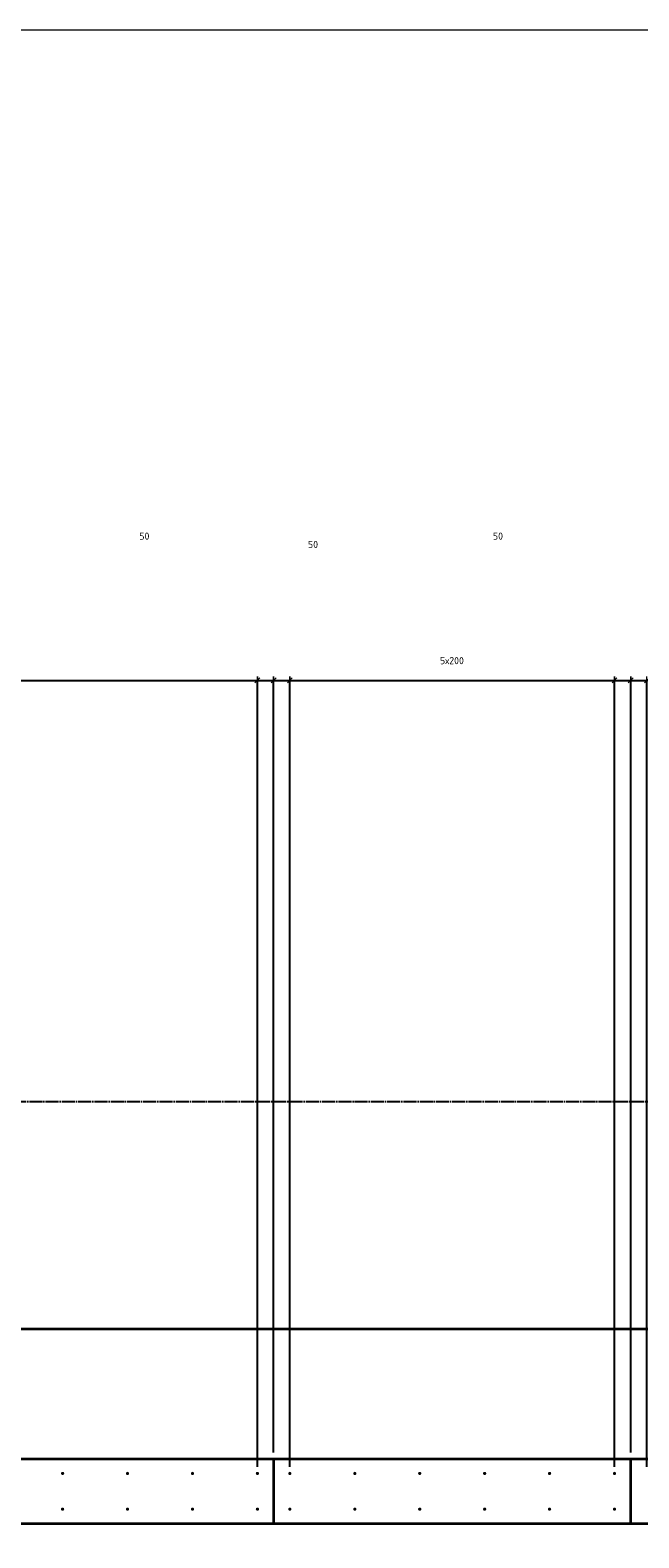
# Model space of a CAD drawing. Header units: millimetres. Extents: x 27309 to 183995, y -852 to 48500.
# Tile 25 of 93: x 129010 to 130885, y 43857 to 48500. Entities that reach past the tile are written whole.
import ezdxf

# ---------------------------------------------------------------- set-up
doc = ezdxf.new("R2010")
doc.units = ezdxf.units.MM
doc.header["$PDMODE"] = 65
for name, pattern in [('______11', [50, 40, -5, 0, -5]), ('______5', [110, 80, -10, 10, -10]), ('________', [0])]:
    doc.linetypes.add(name, pattern=pattern)
for name, color, linetype, lineweight in [('Standard', 7, 'Continuous', 25), ('Арм.стержн. Выпуски', 180, 'Continuous', 35), ('Размерная линия_ общее', 7, 'Continuous', 13)]:
    doc.layers.add(name, color=color, linetype=linetype, lineweight=lineweight)
doc.layers.add('Осевая линия_ общее', color=7, linetype='______5', lineweight=13, true_color=0xa0a0a0)
doc.styles.add('ISOCPEUR', font='ISOCPEUR')
doc.dimstyles.new('DIMSTYLE_3', dxfattribs={"dimtxt": 22, "dimasz": 25, "dimexe": 0, "dimexo": 0, "dimgap": 11, "dimtad": 2, "dimdec": 0, "dimrnd": 5, "dimzin": 12, "dimdsep": 46, "dimtxsty": 'ISOCPEUR', "dimblk1": 'ALL_ML_STRICH', "dimblk2": 'ALL_ML_STRICH', "dimsah": 1, "dimcen": 0, "dimclrd": 7, "dimclre": 256, "dimclrt": 7, "dimadec": 0, "dimazin": 0, "dimtfac": 1, "dimtdec": 0, "dimtix": 1, "dimtmove": 2, "dimatfit": 3, "dimfxl": 0, "dimtzin": 0, "dimlwd": 0, "dimlwe": -3, "dimarcsym": 0})

# ---------------------------------------------------------------- blocks, each defined once
blk = doc.blocks.new('ALL_ML_STRICH')
at = {"color": 0, "linetype": 'ByBlock', "lineweight": -2}
for p, q in [((-1, 0), (0.5, 0)), ((-0.3, -0.3), (0.3, 0.3)), ((0, -0.5), (0, 0.5))]:
    blk.add_line(p, q, dxfattribs=at)
blk = doc.blocks.new('*D310')
at = {"layer": 'DEFPOINTS', "color": 7, "linetype": 'Continuous', "lineweight": 13, "transparency": 33554687}
for p in [(125510, 46497.3), (125510, 44055), (129710, 44055)]:
    blk.add_point(p, dxfattribs=at)
at = {"layer": 'Размерная линия_ общее', "color": 253, "linetype": 'Continuous', "lineweight": -2, "true_color": 0xa0a0a0, "transparency": 33554687}
for p, q in [((125510, 44075), (125510, 46497.3)), ((129710, 44075), (129710, 46497.3))]:
    blk.add_line(p, q, dxfattribs=at)
at = {"layer": 'Размерная линия_ общее', "color": 7, "linetype": 'Continuous', "lineweight": -2, "transparency": 33554687}
blk.add_line((125510, 46497.3), (129710, 46497.3), dxfattribs=at)
at = {"layer": 'Размерная линия_ общее', "color": 7, "linetype": 'Continuous', "lineweight": 13, "transparency": 33554687, "xscale": 25, "yscale": 25, "zscale": 25, "rotation": 180}
blk.add_blockref('ALL_ML_STRICH', (125510, 46497.3), dxfattribs=at)
at = {"layer": 'Размерная линия_ общее', "color": 7, "linetype": 'Continuous', "lineweight": 13, "transparency": 33554687, "xscale": 25, "yscale": 25, "zscale": 25}
blk.add_blockref('ALL_ML_STRICH', (129710, 46497.3), dxfattribs=at)
at = {"layer": 'Размерная линия_ общее', "color": 7, "linetype": 'Continuous', "lineweight": 13, "transparency": 33554687, "insert": (127527.5, 46569.3), "char_height": 22, "width": 1.1, "attachment_point": 1, "line_spacing_factor": 0.60241, "style": 'ISOCPEUR'}
blk.add_mtext('21х200=4200', dxfattribs=at)
blk = doc.blocks.new('*D311')
at = {"layer": 'DEFPOINTS', "color": 7, "linetype": 'Continuous', "lineweight": 13, "transparency": 33554687}
for p in [(129710, 46497.3), (129760, 44100), (129710, 44055)]:
    blk.add_point(p, dxfattribs=at)
at = {"layer": 'Размерная линия_ общее', "color": 253, "linetype": 'Continuous', "lineweight": -2, "true_color": 0xa0a0a0, "transparency": 33554687}
for p, q in [((129710, 44075), (129710, 46497.3)), ((129760, 44120), (129760, 46497.3))]:
    blk.add_line(p, q, dxfattribs=at)
at = {"layer": 'Размерная линия_ общее', "color": 7, "linetype": 'Continuous', "lineweight": -2, "transparency": 33554687}
blk.add_line((129710, 46497.3), (129760, 46497.3), dxfattribs=at)
at = {"layer": 'Размерная линия_ общее', "color": 7, "linetype": 'Continuous', "lineweight": 13, "transparency": 33554687, "xscale": 25, "yscale": 25, "zscale": 25, "rotation": 180}
blk.add_blockref('ALL_ML_STRICH', (129710, 46497.3), dxfattribs=at)
at = {"layer": 'Размерная линия_ общее', "color": 7, "linetype": 'Continuous', "lineweight": 13, "transparency": 33554687, "xscale": 25, "yscale": 25, "zscale": 25}
blk.add_blockref('ALL_ML_STRICH', (129760, 46497.3), dxfattribs=at)
at = {"layer": 'Размерная линия_ общее', "color": 7, "linetype": 'Continuous', "lineweight": 13, "transparency": 33554687, "insert": (129361.8, 46941.8), "char_height": 22, "width": 44, "attachment_point": 5, "style": 'ISOCPEUR'}
blk.add_mtext('\\A1;{50}', dxfattribs=at)
blk = doc.blocks.new('*D312')
at = {"layer": 'DEFPOINTS', "color": 7, "linetype": 'Continuous', "lineweight": 13, "transparency": 33554687}
for p in [(129760, 46497.3), (129760, 44100), (129810, 44055)]:
    blk.add_point(p, dxfattribs=at)
at = {"layer": 'Размерная линия_ общее', "color": 253, "linetype": 'Continuous', "lineweight": -2, "true_color": 0xa0a0a0, "transparency": 33554687}
for p, q in [((129760, 44120), (129760, 46497.3)), ((129810, 44075), (129810, 46497.3))]:
    blk.add_line(p, q, dxfattribs=at)
at = {"layer": 'Размерная линия_ общее', "color": 7, "linetype": 'Continuous', "lineweight": -2, "transparency": 33554687}
blk.add_line((129760, 46497.3), (129810, 46497.3), dxfattribs=at)
at = {"layer": 'Размерная линия_ общее', "color": 7, "linetype": 'Continuous', "lineweight": 13, "transparency": 33554687, "xscale": 25, "yscale": 25, "zscale": 25, "rotation": 180}
blk.add_blockref('ALL_ML_STRICH', (129760, 46497.3), dxfattribs=at)
at = {"layer": 'Размерная линия_ общее', "color": 7, "linetype": 'Continuous', "lineweight": 13, "transparency": 33554687, "xscale": 25, "yscale": 25, "zscale": 25}
blk.add_blockref('ALL_ML_STRICH', (129810, 46497.3), dxfattribs=at)
at = {"layer": 'Размерная линия_ общее', "color": 7, "linetype": 'Continuous', "lineweight": 13, "transparency": 33554687, "insert": (129881.3, 46916), "char_height": 22, "width": 44, "attachment_point": 5, "style": 'ISOCPEUR'}
blk.add_mtext('\\A1;{50}', dxfattribs=at)
blk = doc.blocks.new('*D313')
at = {"layer": 'DEFPOINTS', "color": 7, "linetype": 'Continuous', "lineweight": 13, "transparency": 33554687}
for p in [(129810, 46497.3), (129810, 44055), (130810, 44055)]:
    blk.add_point(p, dxfattribs=at)
at = {"layer": 'Размерная линия_ общее', "color": 253, "linetype": 'Continuous', "lineweight": -2, "true_color": 0xa0a0a0, "transparency": 33554687}
for p, q in [((129810, 44075), (129810, 46497.3)), ((130810, 44075), (130810, 46497.3))]:
    blk.add_line(p, q, dxfattribs=at)
at = {"layer": 'Размерная линия_ общее', "color": 7, "linetype": 'Continuous', "lineweight": -2, "transparency": 33554687}
blk.add_line((129810, 46497.3), (130810, 46497.3), dxfattribs=at)
at = {"layer": 'Размерная линия_ общее', "color": 7, "linetype": 'Continuous', "lineweight": 13, "transparency": 33554687, "xscale": 25, "yscale": 25, "zscale": 25, "rotation": 180}
blk.add_blockref('ALL_ML_STRICH', (129810, 46497.3), dxfattribs=at)
at = {"layer": 'Размерная линия_ общее', "color": 7, "linetype": 'Continuous', "lineweight": 13, "transparency": 33554687, "xscale": 25, "yscale": 25, "zscale": 25}
blk.add_blockref('ALL_ML_STRICH', (130810, 46497.3), dxfattribs=at)
at = {"layer": 'Размерная линия_ общее', "color": 7, "linetype": 'Continuous', "lineweight": 13, "transparency": 33554687, "insert": (130272.6, 46569.3), "char_height": 22, "width": 1.1, "attachment_point": 1, "line_spacing_factor": 0.60241, "style": 'ISOCPEUR'}
blk.add_mtext('5х200', dxfattribs=at)
blk = doc.blocks.new('*D314')
at = {"layer": 'DEFPOINTS', "color": 7, "linetype": 'Continuous', "lineweight": 13, "transparency": 33554687}
for p in [(130810, 46497.3), (130860, 44100), (130810, 44055)]:
    blk.add_point(p, dxfattribs=at)
at = {"layer": 'Размерная линия_ общее', "color": 253, "linetype": 'Continuous', "lineweight": -2, "true_color": 0xa0a0a0, "transparency": 33554687}
for p, q in [((130810, 44075), (130810, 46497.3)), ((130860, 44120), (130860, 46497.3))]:
    blk.add_line(p, q, dxfattribs=at)
at = {"layer": 'Размерная линия_ общее', "color": 7, "linetype": 'Continuous', "lineweight": -2, "transparency": 33554687}
blk.add_line((130810, 46497.3), (130860, 46497.3), dxfattribs=at)
at = {"layer": 'Размерная линия_ общее', "color": 7, "linetype": 'Continuous', "lineweight": 13, "transparency": 33554687, "xscale": 25, "yscale": 25, "zscale": 25, "rotation": 180}
blk.add_blockref('ALL_ML_STRICH', (130810, 46497.3), dxfattribs=at)
at = {"layer": 'Размерная линия_ общее', "color": 7, "linetype": 'Continuous', "lineweight": 13, "transparency": 33554687, "xscale": 25, "yscale": 25, "zscale": 25}
blk.add_blockref('ALL_ML_STRICH', (130860, 46497.3), dxfattribs=at)
at = {"layer": 'Размерная линия_ общее', "color": 7, "linetype": 'Continuous', "lineweight": 13, "transparency": 33554687, "insert": (130451.1, 46941.8), "char_height": 22, "width": 44, "attachment_point": 5, "style": 'ISOCPEUR'}
blk.add_mtext('\\A1;{50}', dxfattribs=at)
blk = doc.blocks.new('*D315')
at = {"layer": 'DEFPOINTS', "color": 7, "linetype": 'Continuous', "lineweight": 13, "transparency": 33554687}
for p in [(130860, 46497.3), (130860, 44100), (130910, 44055)]:
    blk.add_point(p, dxfattribs=at)
at = {"layer": 'Размерная линия_ общее', "color": 253, "linetype": 'Continuous', "lineweight": -2, "true_color": 0xa0a0a0, "transparency": 33554687}
for p, q in [((130860, 44120), (130860, 46497.3)), ((130910, 44075), (130910, 46497.3))]:
    blk.add_line(p, q, dxfattribs=at)
at = {"layer": 'Размерная линия_ общее', "color": 7, "linetype": 'Continuous', "lineweight": -2, "transparency": 33554687}
blk.add_line((130860, 46497.3), (130910, 46497.3), dxfattribs=at)
at = {"layer": 'Размерная линия_ общее', "color": 7, "linetype": 'Continuous', "lineweight": 13, "transparency": 33554687, "xscale": 25, "yscale": 25, "zscale": 25, "rotation": 180}
blk.add_blockref('ALL_ML_STRICH', (130860, 46497.3), dxfattribs=at)
at = {"layer": 'Размерная линия_ общее', "color": 7, "linetype": 'Continuous', "lineweight": 13, "transparency": 33554687, "xscale": 25, "yscale": 25, "zscale": 25}
blk.add_blockref('ALL_ML_STRICH', (130910, 46497.3), dxfattribs=at)
at = {"layer": 'Размерная линия_ общее', "color": 7, "linetype": 'Continuous', "lineweight": 13, "transparency": 33554687, "insert": (131044.5, 46905.6), "char_height": 22, "width": 44, "attachment_point": 5, "style": 'ISOCPEUR'}
blk.add_mtext('\\A1;{50}', dxfattribs=at)

msp = doc.modelspace()

# ---------------------------------------------------------------- hatches: boundary and pattern name
at = {"layer": 'Арм.стержн. Выпуски', "linetype": 'Continuous', "lineweight": 35, "transparency": 33554687}
for points in [[(129115, 44055), (129114.6, 44056.9), (129113.5, 44058.5), (129111.9, 44059.6), (129110, 44060), (129108.1, 44059.6), (129106.5, 44058.5), (129105.4, 44056.9), (129105, 44055), (129105.4, 44053.1), (129106.5, 44051.5), (129108.1, 44050.4), (129110, 44050), (129111.9, 44050.4), (129113.5, 44051.5), (129114.6, 44053.1)], [(129315, 44055), (129314.6, 44056.9), (129313.5, 44058.5), (129311.9, 44059.6), (129310, 44060), (129308.1, 44059.6), (129306.5, 44058.5), (129305.4, 44056.9), (129305, 44055), (129305.4, 44053.1), (129306.5, 44051.5), (129308.1, 44050.4), (129310, 44050), (129311.9, 44050.4), (129313.5, 44051.5), (129314.6, 44053.1)], [(129515, 44055), (129514.6, 44056.9), (129513.5, 44058.5), (129511.9, 44059.6), (129510, 44060), (129508.1, 44059.6), (129506.5, 44058.5), (129505.4, 44056.9), (129505, 44055), (129505.4, 44053.1), (129506.5, 44051.5), (129508.1, 44050.4), (129510, 44050), (129511.9, 44050.4), (129513.5, 44051.5), (129514.6, 44053.1)], [(129715, 44055), (129714.6, 44056.9), (129713.5, 44058.5), (129711.9, 44059.6), (129710, 44060), (129708.1, 44059.6), (129706.5, 44058.5), (129705.4, 44056.9), (129705, 44055), (129705.4, 44053.1), (129706.5, 44051.5), (129708.1, 44050.4), (129710, 44050), (129711.9, 44050.4), (129713.5, 44051.5), (129714.6, 44053.1)], [(129815, 44055), (129814.6, 44056.9), (129813.5, 44058.5), (129811.9, 44059.6), (129810, 44060), (129808.1, 44059.6), (129806.5, 44058.5), (129805.4, 44056.9), (129805, 44055), (129805.4, 44053.1), (129806.5, 44051.5), (129808.1, 44050.4), (129810, 44050), (129811.9, 44050.4), (129813.5, 44051.5), (129814.6, 44053.1)], [(130015, 44055), (130014.6, 44056.9), (130013.5, 44058.5), (130011.9, 44059.6), (130010, 44060), (130008.1, 44059.6), (130006.5, 44058.5), (130005.4, 44056.9), (130005, 44055), (130005.4, 44053.1), (130006.5, 44051.5), (130008.1, 44050.4), (130010, 44050), (130011.9, 44050.4), (130013.5, 44051.5), (130014.6, 44053.1)], [(130215, 44055), (130214.6, 44056.9), (130213.5, 44058.5), (130211.9, 44059.6), (130210, 44060), (130208.1, 44059.6), (130206.5, 44058.5), (130205.4, 44056.9), (130205, 44055), (130205.4, 44053.1), (130206.5, 44051.5), (130208.1, 44050.4), (130210, 44050), (130211.9, 44050.4), (130213.5, 44051.5), (130214.6, 44053.1)], [(130415, 44055), (130414.6, 44056.9), (130413.5, 44058.5), (130411.9, 44059.6), (130410, 44060), (130408.1, 44059.6), (130406.5, 44058.5), (130405.4, 44056.9), (130405, 44055), (130405.4, 44053.1), (130406.5, 44051.5), (130408.1, 44050.4), (130410, 44050), (130411.9, 44050.4), (130413.5, 44051.5), (130414.6, 44053.1)], [(130615, 44055), (130614.6, 44056.9), (130613.5, 44058.5), (130611.9, 44059.6), (130610, 44060), (130608.1, 44059.6), (130606.5, 44058.5), (130605.4, 44056.9), (130605, 44055), (130605.4, 44053.1), (130606.5, 44051.5), (130608.1, 44050.4), (130610, 44050), (130611.9, 44050.4), (130613.5, 44051.5), (130614.6, 44053.1)], [(130815, 44055), (130814.6, 44056.9), (130813.5, 44058.5), (130811.9, 44059.6), (130810, 44060), (130808.1, 44059.6), (130806.5, 44058.5), (130805.4, 44056.9), (130805, 44055), (130805.4, 44053.1), (130806.5, 44051.5), (130808.1, 44050.4), (130810, 44050), (130811.9, 44050.4), (130813.5, 44051.5), (130814.6, 44053.1)], [(129115, 43945), (129114.6, 43946.9), (129113.5, 43948.5), (129111.9, 43949.6), (129110, 43950), (129108.1, 43949.6), (129106.5, 43948.5), (129105.4, 43946.9), (129105, 43945), (129105.4, 43943.1), (129106.5, 43941.5), (129108.1, 43940.4), (129110, 43940), (129111.9, 43940.4), (129113.5, 43941.5), (129114.6, 43943.1)], [(129315, 43945), (129314.6, 43946.9), (129313.5, 43948.5), (129311.9, 43949.6), (129310, 43950), (129308.1, 43949.6), (129306.5, 43948.5), (129305.4, 43946.9), (129305, 43945), (129305.4, 43943.1), (129306.5, 43941.5), (129308.1, 43940.4), (129310, 43940), (129311.9, 43940.4), (129313.5, 43941.5), (129314.6, 43943.1)], [(129515, 43945), (129514.6, 43946.9), (129513.5, 43948.5), (129511.9, 43949.6), (129510, 43950), (129508.1, 43949.6), (129506.5, 43948.5), (129505.4, 43946.9), (129505, 43945), (129505.4, 43943.1), (129506.5, 43941.5), (129508.1, 43940.4), (129510, 43940), (129511.9, 43940.4), (129513.5, 43941.5), (129514.6, 43943.1)], [(129715, 43945), (129714.6, 43946.9), (129713.5, 43948.5), (129711.9, 43949.6), (129710, 43950), (129708.1, 43949.6), (129706.5, 43948.5), (129705.4, 43946.9), (129705, 43945), (129705.4, 43943.1), (129706.5, 43941.5), (129708.1, 43940.4), (129710, 43940), (129711.9, 43940.4), (129713.5, 43941.5), (129714.6, 43943.1)], [(129815, 43945), (129814.6, 43946.9), (129813.5, 43948.5), (129811.9, 43949.6), (129810, 43950), (129808.1, 43949.6), (129806.5, 43948.5), (129805.4, 43946.9), (129805, 43945), (129805.4, 43943.1), (129806.5, 43941.5), (129808.1, 43940.4), (129810, 43940), (129811.9, 43940.4), (129813.5, 43941.5), (129814.6, 43943.1)], [(130015, 43945), (130014.6, 43946.9), (130013.5, 43948.5), (130011.9, 43949.6), (130010, 43950), (130008.1, 43949.6), (130006.5, 43948.5), (130005.4, 43946.9), (130005, 43945), (130005.4, 43943.1), (130006.5, 43941.5), (130008.1, 43940.4), (130010, 43940), (130011.9, 43940.4), (130013.5, 43941.5), (130014.6, 43943.1)], [(130215, 43945), (130214.6, 43946.9), (130213.5, 43948.5), (130211.9, 43949.6), (130210, 43950), (130208.1, 43949.6), (130206.5, 43948.5), (130205.4, 43946.9), (130205, 43945), (130205.4, 43943.1), (130206.5, 43941.5), (130208.1, 43940.4), (130210, 43940), (130211.9, 43940.4), (130213.5, 43941.5), (130214.6, 43943.1)], [(130415, 43945), (130414.6, 43946.9), (130413.5, 43948.5), (130411.9, 43949.6), (130410, 43950), (130408.1, 43949.6), (130406.5, 43948.5), (130405.4, 43946.9), (130405, 43945), (130405.4, 43943.1), (130406.5, 43941.5), (130408.1, 43940.4), (130410, 43940), (130411.9, 43940.4), (130413.5, 43941.5), (130414.6, 43943.1)], [(130615, 43945), (130614.6, 43946.9), (130613.5, 43948.5), (130611.9, 43949.6), (130610, 43950), (130608.1, 43949.6), (130606.5, 43948.5), (130605.4, 43946.9), (130605, 43945), (130605.4, 43943.1), (130606.5, 43941.5), (130608.1, 43940.4), (130610, 43940), (130611.9, 43940.4), (130613.5, 43941.5), (130614.6, 43943.1)], [(130815, 43945), (130814.6, 43946.9), (130813.5, 43948.5), (130811.9, 43949.6), (130810, 43950), (130808.1, 43949.6), (130806.5, 43948.5), (130805.4, 43946.9), (130805, 43945), (130805.4, 43943.1), (130806.5, 43941.5), (130808.1, 43940.4), (130810, 43940), (130811.9, 43940.4), (130813.5, 43941.5), (130814.6, 43943.1)]]:
    msp.add_hatch(color=4, dxfattribs=at).paths.add_polyline_path(points)

# ---------------------------------------------------------------- linework, layer by layer
at = {"color": 7, "linetype": 'Continuous', "lineweight": 35, "transparency": 33554687}
for p, q in [((125200, 44100), (131790, 44100)), ((131790, 43900), (125400, 43900))]:
    msp.add_line(p, q, dxfattribs=at)
at = {"color": 7, "linetype": '________', "lineweight": 35, "transparency": 33554687}
for p, q in [((129760, 44100), (129760, 43900)), ((130860, 43900), (130860, 44100))]:
    msp.add_line(p, q, dxfattribs=at)
at = {"layer": 'Standard', "color": 7, "linetype": 'Continuous', "lineweight": 13, "transparency": 33554687}
msp.add_lwpolyline([(125100, 29250), (167980, 29250), (167980, 48500), (125100, 48500), (125100, 29250)], dxfattribs=at)
at = {"layer": 'Осевая линия_ общее', "color": 253, "linetype": '______11', "lineweight": -3, "true_color": 0xa0a0a0, "transparency": 33554687}
for p, q in [((125200, 45200), (169325.4, 45200)), ((125200, 43900), (169325.4, 43900))]:
    msp.add_line(p, q, dxfattribs=at)
at = {"layer": 'Размерная линия_ общее', "color": 7, "linetype": 'Continuous', "lineweight": 35, "transparency": 33554687}
msp.add_line((125200, 44500), (131390, 44500), dxfattribs=at)

# ---------------------------------------------------------------- dimensions: what is measured, and where the dimension line sits
at = {"layer": 'Размерная линия_ общее', "color": 7, "linetype": 'Continuous', "lineweight": 13, "transparency": 33554687}
for base, p1, p2, picture, middle in [((129760, 46497.3), (129710, 44075), (129760, 44120), '*D311', (129361.8, 46941.8)), ((130860, 46497.3), (130810, 44075), (130860, 44120), '*D314', (130451.1, 46941.8)), ((129810, 46497.3), (129760, 44120), (129810, 44075), '*D312', (129881.3, 46916)), ((130910, 46497.3), (130860, 44120), (130910, 44075), '*D315', (131044.5, 46905.6))]:
    dim = msp.add_linear_dim(base=base, p1=p1, p2=p2, dimstyle='DIMSTYLE_3', override={"dimpost": '<>', "dimclrd": 7, "dimclre": 253, "dimclrt": 7, "dimlwd": 0, "dimlwe": 65533}, dxfattribs=at)
    dim.commit()
    dim.dimension.update_dxf_attribs({"geometry": picture, "text_midpoint": middle, "dimtype": 160})
for base, p1, p2, text, picture, middle in [((129710, 46497.3), (125510, 44075), (129710, 44075), '21х200=4200', '*D310', (127610, 46508.3)), ((130810, 46497.3), (129810, 44075), (130810, 44075), '5х200', '*D313', (130310, 46508.3))]:
    dim = msp.add_linear_dim(base=base, p1=p1, p2=p2, text=text, dimstyle='DIMSTYLE_3', override={"dimpost": '<>', "dimclrd": 7, "dimclre": 253, "dimclrt": 7, "dimlwd": 0, "dimlwe": 65533}, dxfattribs=at)
    dim.commit()
    dim.dimension.update_dxf_attribs({"geometry": picture, "text_midpoint": middle, "dimtype": 160})

doc.saveas('drawing.dxf')
